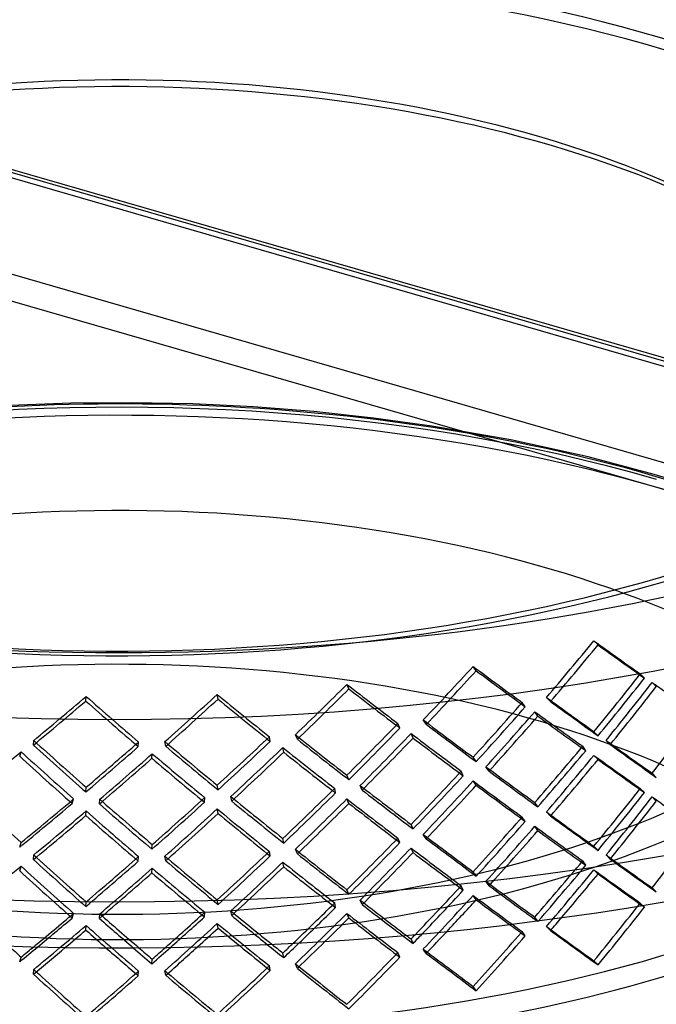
# Model space of a CAD drawing. Header units: millimetres. Extents: x -483 to 483, y -417 to 361.
# Tile 8 of 12: x -27 to 145, y -157 to 109. Entities that reach past the tile are written whole.
import ezdxf

# ---------------------------------------------------------------- set-up
doc = ezdxf.new("R2010")
doc.units = ezdxf.units.MM
doc.layers.add('HIDDEN', color=7, linetype='Continuous')
doc.layers.add('THICK', color=7, linetype='Continuous')

msp = doc.modelspace()

# ---------------------------------------------------------------- linework, layer by layer
at = {"layer": 'HIDDEN'}
for p, q in [((366, -46.48), (-128.11, 96.16)), ((366.87, -45.85), (-126.72, 96.63)), ((480.61, -81), (-125.61, 94)), ((480.61, -106.99), (-125.61, 68.01)), ((478.11, -113.48), (-128.11, 61.52)), ((-12.95, 5.38), (-29.34, 4.77)), ((3.49, 5.51), (-12.95, 5.38)), ((19.91, 5.18), (3.49, 5.51)), ((36.32, 4.37), (19.91, 5.18)), ((52.58, 3.11), (36.32, 4.37)), ((68.64, 1.38), (52.58, 3.11)), ((84.44, -0.79), (68.64, 1.38)), ((105.77, -4.51), (84.44, -0.79)), ((126.59, -9.09), (105.77, -4.51)), ((144.44, -13.84), (126.59, -9.09)), ((158.58, -18.19), (144.44, -13.84)), ((129.26, -59.81), (128.15, -58.69)), ((96.38, -66.77), (95.55, -65.59)), ((141.78, -68.75), (140.66, -67.63)), ((62.04, -71.65), (61.51, -70.43)), ((144.98, -71.03), (143.87, -69.91)), ((-8.93, -74.94), (-8.85, -73.69)), ((26.76, -74.39), (26.53, -73.15)), ((116.44, -75.06), (115.33, -73.94)), ((109.62, -76.51), (108.78, -75.33)), ((113.02, -78.99), (112.19, -77.81)), ((75.79, -82.23), (75.26, -81)), ((82.92, -81.21), (82.09, -80.03)), ((40.82, -85.82), (40.59, -84.58)), ((48.14, -85.25), (47.61, -84.03)), ((79.34, -84.92), (78.81, -83.7)), ((129.26, -84.32), (128.15, -83.2)), ((-23.07, -86.81), (-22.99, -85.55)), ((5.23, -87.24), (5.3, -85.99)), ((12.63, -87.13), (12.4, -85.88)), ((44.46, -88.74), (44.23, -87.49)), ((125.96, -88.32), (125.13, -87.13)), ((132.55, -86.68), (131.43, -85.56)), ((-26.78, -89.83), (-26.39, -88.6)), ((8.91, -90.38), (8.99, -89.13)), ((96.38, -91.28), (95.55, -90.1)), ((129.26, -90.7), (128.15, -89.58)), ((99.85, -93.84), (99.02, -92.66)), ((62.04, -96.16), (61.51, -94.94)), ((92.91, -95.07), (92.37, -93.84)), ((144.98, -95.54), (143.87, -94.42)), ((-8.93, -99.45), (-8.85, -98.2)), ((26.76, -98.9), (26.53, -97.66)), ((65.63, -98.95), (65.1, -97.73)), ((96.38, -97.65), (95.55, -96.48)), ((30.42, -101.91), (30.19, -100.66)), ((58.44, -99.73), (58.21, -98.48)), ((141.78, -99.64), (140.66, -98.52)), ((144.98, -101.92), (143.87, -100.8)), ((-12.6, -102.57), (-12.22, -101.33)), ((-5.25, -102.69), (-5.17, -101.44)), ((23.09, -102.25), (23.17, -100.99)), ((62.04, -102.54), (61.51, -101.32)), ((113.02, -103.5), (112.19, -102.32)), ((-8.93, -105.83), (-8.85, -104.58)), ((26.76, -105.28), (26.53, -104.03)), ((116.44, -105.95), (115.33, -104.83)), ((79.34, -109.43), (78.81, -108.21)), ((109.62, -107.4), (108.78, -106.22)), ((113.02, -109.88), (112.19, -108.69)), ((82.92, -112.1), (82.09, -110.92)), ((-26.78, -114.35), (-26.39, -113.11)), ((8.91, -114.9), (8.99, -113.65)), ((44.46, -113.25), (44.23, -112)), ((75.79, -113.11), (75.26, -111.89)), ((129.26, -115.21), (128.15, -114.09)), ((-23.07, -117.69), (-22.99, -116.44)), ((12.63, -118.02), (12.4, -116.77)), ((40.82, -116.71), (40.59, -115.46)), ((48.14, -116.14), (47.61, -114.92)), ((79.34, -115.81), (78.81, -114.58)), ((132.55, -117.57), (131.43, -116.45)), ((-26.78, -120.72), (-26.39, -119.48)), ((5.23, -118.13), (5.3, -116.88)), ((44.46, -119.63), (44.23, -118.38)), ((125.96, -119.2), (125.13, -118.02)), ((8.91, -121.27), (8.99, -120.02)), ((96.38, -122.17), (95.55, -120.99)), ((129.26, -121.58), (128.15, -120.46)), ((92.91, -125.95), (92.37, -124.73)), ((99.85, -124.73), (99.02, -123.55)), ((62.04, -127.05), (61.51, -125.83)), ((96.38, -128.54), (95.55, -127.36)), ((144.98, -126.43), (143.87, -125.31)), ((-8.93, -130.34), (-8.85, -129.09)), ((26.76, -129.79), (26.53, -128.55)), ((58.44, -130.62), (58.21, -129.37)), ((65.63, -129.84), (65.1, -128.61)), ((141.78, -130.53), (140.66, -129.41)), ((-12.6, -133.46), (-12.22, -132.22)), ((-5.25, -133.57), (-5.17, -132.32)), ((23.09, -133.14), (23.17, -131.88)), ((30.42, -132.8), (30.19, -131.55)), ((62.04, -133.43), (61.51, -132.21)), ((26.76, -136.17), (26.53, -134.92)), ((112.91, -134.24), (112.19, -133.21)), ((-8.93, -136.72), (-8.85, -135.47)), ((109.62, -138.28), (108.78, -137.1)), ((116.44, -136.84), (115.33, -135.72)), ((75.79, -144), (75.26, -142.78)), ((82.92, -142.99), (82.09, -141.81)), ((48.14, -147.03), (47.61, -145.81)), ((-23.07, -148.58), (-22.99, -147.33)), ((5.23, -149.02), (5.3, -147.77)), ((12.63, -148.9), (12.4, -147.66)), ((40.82, -147.6), (40.59, -146.35))]:
    msp.add_line(p, q, dxfattribs=at)
for centre, major_axis, ratio, start_param, end_param in [((0, 82.27), (447.5, 0), 0.5, 0, 2.617994), ((0, 82.27), (-290, 0), 0.5, 3.141591, 5.759587), ((0, 82.27), (287.5, 0), 0.5, -0.000001, 2.617994), ((0, -19.92), (-287.5, 0), 0.5, 3.141591, 5.759587), ((0, -24.25), (-290, 0), 0.5, 3.141591, 5.759587), ((0, -19.92), (-225, 0), 0.5, 3.141591, 5.759587), ((0, -24.25), (-230, 0), 0.5, 3.141591, 5.759587), ((0, 82.27), (-290, 0), 0.5, -0.000001, 2.617994), ((0, 82.27), (287.5, 0), 0.5, 3.141591, 5.759587), ((0, -140.73), (290, 0), 0.5, 1.047198, 2.617994), ((0, -142.89), (-290, 0), 0.5, 3.141591, 5.759587), ((0, -138.56), (287.5, 0), 0.5, 1.047198, 2.831586), ((0, -138.56), (230, 0), 0.5, -0.000001, 2.617994), ((0, -138.56), (287.5, 0), 0.5, 0.310007, 1.047198), ((0, -19.92), (-287.5, 0), 0.5, -0.000001, 2.617994), ((0, -19.92), (-225, 0), 0.5, -0.000001, 2.617994), ((0, -24.25), (-230, 0), 0.5, -0.000001, 2.617994), ((0, -177.54), (225, 0), 0.5, -0.000001, 2.617994), ((0, 69.99), (249.87, 319.7), 0.44481, -1.675457, -1.626211), ((0, 69.99), (252.04, 322.48), 0.44481, -1.675033, -1.626211), ((0, 69.99), (287.06, -224.35), 0.070976, -1.053383, -1.004136), ((0, 69.99), (289.55, -226.3), 0.070976, -1.053383, -1.004561), ((0, 69.99), (259.62, 309.36), 0.399246, -1.725295, -1.676049), ((0, 69.99), (285.91, -239.94), 0.125884, -1.126745, -1.077498), ((0, 69.99), (261.88, 312.05), 0.399246, -1.72487, -1.676049), ((0, 69.99), (288.4, -242.02), 0.125884, -1.126745, -1.077923), ((0, 45.48), (249.87, 319.7), 0.44481, -1.626211, -1.576965), ((0, 45.48), (252.04, 322.48), 0.44481, -1.626211, -1.57739), ((0, 69.99), (267.55, 298.45), 0.352566, -1.779143, -1.729897), ((0, 69.99), (269.88, 301.04), 0.352566, -1.778718, -1.729897), ((0, 69.99), (283.87, -254.48), 0.178986, -1.196096, -1.14685), ((0, 69.99), (286.34, -256.69), 0.178986, -1.196096, -1.147275), ((0, 39.1), (249.87, 319.7), 0.44481, -1.613408, -1.564142), ((0, 39.1), (252.04, 322.48), 0.44481, -1.613519, -1.564678), ((0, 69.99), (287.06, -224.35), 0.070976, -0.991314, -0.941896), ((0, 69.99), (278.81, 274.55), 0.255525, -1.897345, -1.848098), ((0, 69.99), (276.52, -280.81), 0.280285, -1.324294, -1.275048), ((0, 69.99), (273.89, 286.87), 0.304699, -1.836569, -1.787322), ((0, 69.99), (280.79, -268.08), 0.230402, -1.261871, -1.212624), ((0, 45.48), (287.06, -224.35), 0.070976, -1.102629, -1.053383), ((0, 69.99), (281.23, 276.93), 0.255525, -1.89692, -1.848098), ((0, 69.99), (278.92, -283.25), 0.280285, -1.324294, -1.275473), ((0, 69.99), (276.27, 289.37), 0.304699, -1.836144, -1.787322), ((0, 69.99), (283.23, -270.41), 0.230402, -1.261871, -1.213049), ((0, 45.48), (259.62, 309.36), 0.399246, -1.676049, -1.626802), ((0, 45.48), (261.88, 312.05), 0.399246, -1.676049, -1.627227), ((0, 45.48), (289.55, -226.3), 0.070976, -1.102204, -1.053383), ((0, 39.1), (259.62, 309.36), 0.399246, -1.663246, -1.61398), ((0, 39.1), (261.88, 312.05), 0.399246, -1.663356, -1.614516), ((0, 69.99), (285.91, -239.94), 0.125884, -1.064676, -1.015258), ((0, 69.99), (288.4, -242.02), 0.125884, -1.065212, -1.016223), ((0, 14.59), (249.87, 319.7), 0.44481, -1.564142, -1.514725), ((0, 45.48), (267.55, 298.45), 0.352566, -1.729897, -1.68065), ((0, 45.48), (269.88, 301.04), 0.352566, -1.729897, -1.681075), ((0, 45.48), (285.91, -239.94), 0.125884, -1.175991, -1.126745), ((0, 45.48), (288.4, -242.02), 0.125884, -1.175566, -1.126745), ((0, 45.48), (273.89, 286.87), 0.304699, -1.787322, -1.738076), ((0, 45.48), (283.87, -254.48), 0.178986, -1.245343, -1.196096), ((0, 39.1), (267.55, 298.45), 0.352566, -1.717094, -1.667828), ((0, 39.1), (269.88, 301.04), 0.352566, -1.717204, -1.668364), ((0, 69.99), (283.87, -254.48), 0.178986, -1.134027, -1.08461), ((0, 69.99), (286.34, -256.69), 0.178986, -1.134563, -1.085575), ((0, 45.48), (278.92, -283.25), 0.280285, -1.373116, -1.324294), ((0, 45.48), (276.52, -280.81), 0.280285, -1.373541, -1.324294), ((0, 45.48), (281.23, 276.93), 0.255525, -1.848098, -1.799277), ((0, 45.48), (278.81, 274.55), 0.255525, -1.848098, -1.798852), ((0, 45.48), (280.79, -268.08), 0.230402, -1.311117, -1.261871), ((0, 45.48), (283.23, -270.41), 0.230402, -1.310692, -1.261871), ((0, 45.48), (276.27, 289.37), 0.304699, -1.787322, -1.738501), ((0, 39.1), (273.89, 286.87), 0.304699, -1.774519, -1.725254), ((0, 69.99), (280.79, -268.08), 0.230402, -1.199802, -1.150384), ((0, 45.48), (286.34, -256.69), 0.178986, -1.244918, -1.196096), ((0, 14.59), (259.62, 309.36), 0.399246, -1.61398, -1.564563), ((0, 45.48), (287.06, -224.35), 0.070976, -1.04058, -0.991314), ((0, 45.48), (289.55, -226.3), 0.070976, -1.04069, -0.99185), ((0, 39.1), (282.47, 261.39), 0.204896, -1.899378, -1.850112), ((0, 69.99), (273.26, -295.3), 0.328788, -1.321879, -1.27289), ((0, 69.99), (270.91, -292.75), 0.328788, -1.321343, -1.271925), ((0, 39.1), (278.81, 274.55), 0.255525, -1.835296, -1.78603), ((0, 69.99), (276.52, -280.81), 0.280285, -1.262225, -1.212808), ((0, 39.1), (276.27, 289.37), 0.304699, -1.77463, -1.725789), ((0, 69.99), (283.23, -270.41), 0.230402, -1.200337, -1.151349), ((0, 14.59), (261.88, 312.05), 0.399246, -1.614516, -1.565528), ((0, 39.1), (249.87, 319.7), 0.44481, -1.675457, -1.626211), ((0, 39.1), (287.06, -224.35), 0.070976, -1.053383, -1.004136), ((0, 39.1), (281.23, 276.93), 0.255525, -1.835406, -1.786565), ((0, 69.99), (278.92, -283.25), 0.280285, -1.262761, -1.213773), ((0, 45.48), (285.91, -239.94), 0.125884, -1.113942, -1.064676), ((0, 39.1), (252.04, 322.48), 0.44481, -1.675033, -1.626211), ((0, 39.1), (289.55, -226.3), 0.070976, -1.053383, -1.004561), ((0, 14.59), (267.55, 298.45), 0.352566, -1.667828, -1.618411), ((0, 14.59), (269.88, 301.04), 0.352566, -1.668364, -1.619376), ((0, 45.48), (288.4, -242.02), 0.125884, -1.114052, -1.065212), ((0, 45.48), (283.87, -254.48), 0.178986, -1.183293, -1.134027), ((0, 39.1), (259.62, 309.36), 0.399246, -1.725295, -1.676049), ((0, 39.1), (261.88, 312.05), 0.399246, -1.72487, -1.676049), ((0, 39.1), (285.91, -239.94), 0.125884, -1.126745, -1.077498), ((0, 39.1), (288.4, -242.02), 0.125884, -1.126745, -1.077923), ((0, 45.48), (270.91, -292.75), 0.328788, -1.370609, -1.321343), ((0, 45.48), (280.79, -268.08), 0.230402, -1.249068, -1.199802), ((0, 14.59), (273.89, 286.87), 0.304699, -1.725254, -1.675836), ((0, 14.59), (276.27, 289.37), 0.304699, -1.725789, -1.676801), ((0, 45.48), (286.34, -256.69), 0.178986, -1.183404, -1.134563), ((0, 14.59), (249.87, 319.7), 0.44481, -1.626211, -1.576965), ((0, 14.59), (252.04, 322.48), 0.44481, -1.626211, -1.57739), ((0, 8.22), (249.87, 319.7), 0.44481, -1.613408, -1.564142), ((0, 39.1), (287.06, -224.35), 0.070976, -0.991314, -0.941896), ((0, 14.59), (284.92, 263.67), 0.204896, -1.850648, -1.801659), ((0, 14.59), (282.47, 261.39), 0.204896, -1.850112, -1.800694), ((0, 45.48), (278.92, -283.25), 0.280285, -1.311602, -1.262761), ((0, 45.48), (276.52, -280.81), 0.280285, -1.311491, -1.262225), ((0, 14.59), (281.23, 276.93), 0.255525, -1.786565, -1.737577), ((0, 14.59), (278.81, 274.55), 0.255525, -1.78603, -1.736612), ((0, 45.48), (283.23, -270.41), 0.230402, -1.249178, -1.200337), ((0, 39.1), (267.55, 298.45), 0.352566, -1.779143, -1.729897), ((0, 39.1), (269.88, 301.04), 0.352566, -1.778718, -1.729897), ((0, 39.1), (283.87, -254.48), 0.178986, -1.196096, -1.14685), ((0, 39.1), (286.34, -256.69), 0.178986, -1.196096, -1.147275), ((0, 8.22), (252.04, 322.48), 0.44481, -1.613519, -1.564678), ((0, 39.1), (281.23, 276.93), 0.255525, -1.89692, -1.848098), ((0, 39.1), (278.81, 274.55), 0.255525, -1.897345, -1.848098), ((0, 39.1), (278.92, -283.25), 0.280285, -1.324294, -1.275473), ((0, 39.1), (276.52, -280.81), 0.280285, -1.324294, -1.275048), ((0, 39.1), (273.89, 286.87), 0.304699, -1.836569, -1.787322), ((0, 39.1), (276.27, 289.37), 0.304699, -1.836144, -1.787322), ((0, 39.1), (280.79, -268.08), 0.230402, -1.261871, -1.212624), ((0, 39.1), (283.23, -270.41), 0.230402, -1.261871, -1.213049), ((0, 14.59), (287.06, -224.35), 0.070976, -1.102629, -1.053383), ((0, 14.59), (289.55, -226.3), 0.070976, -1.102204, -1.053383), ((0, 14.59), (259.62, 309.36), 0.399246, -1.676049, -1.626802), ((0, 14.59), (261.88, 312.05), 0.399246, -1.676049, -1.627227), ((0, 8.22), (259.62, 309.36), 0.399246, -1.663246, -1.61398), ((0, 39.1), (285.91, -239.94), 0.125884, -1.064676, -1.015258), ((0, 14.59), (285.91, -239.94), 0.125884, -1.175991, -1.126745), ((0, 8.22), (261.88, 312.05), 0.399246, -1.663356, -1.614516), ((0, 39.1), (288.4, -242.02), 0.125884, -1.065212, -1.016223), ((0, -16.3), (249.87, 319.7), 0.44481, -1.564142, -1.514725), ((0, 14.59), (267.55, 298.45), 0.352566, -1.729897, -1.68065), ((0, 14.59), (269.88, 301.04), 0.352566, -1.729897, -1.681075), ((0, 14.59), (288.4, -242.02), 0.125884, -1.175566, -1.126745), ((0, 14.59), (276.52, -280.81), 0.280285, -1.373541, -1.324294), ((0, 14.59), (280.79, -268.08), 0.230402, -1.311117, -1.261871), ((0, 14.59), (273.89, 286.87), 0.304699, -1.787322, -1.738076), ((0, 14.59), (276.27, 289.37), 0.304699, -1.787322, -1.738501), ((0, 14.59), (283.87, -254.48), 0.178986, -1.245343, -1.196096), ((0, 14.59), (286.34, -256.69), 0.178986, -1.244918, -1.196096), ((0, 8.22), (267.55, 298.45), 0.352566, -1.717094, -1.667828), ((0, 8.22), (269.88, 301.04), 0.352566, -1.717204, -1.668364), ((0, 39.1), (283.87, -254.48), 0.178986, -1.134027, -1.08461), ((0, 39.1), (286.34, -256.69), 0.178986, -1.134563, -1.085575), ((0, 14.59), (287.06, -224.35), 0.070976, -1.04058, -0.991314), ((0, 8.22), (282.47, 261.39), 0.204896, -1.899378, -1.850112), ((0, 39.1), (270.91, -292.75), 0.328788, -1.321343, -1.271925), ((0, 14.59), (278.92, -283.25), 0.280285, -1.373116, -1.324294), ((0, 14.59), (281.23, 276.93), 0.255525, -1.848098, -1.799277), ((0, 14.59), (278.81, 274.55), 0.255525, -1.848098, -1.798852), ((0, 14.59), (283.23, -270.41), 0.230402, -1.310692, -1.261871), ((0, 8.22), (273.89, 286.87), 0.304699, -1.774519, -1.725254), ((0, 39.1), (280.79, -268.08), 0.230402, -1.199802, -1.150384), ((0, -16.3), (259.62, 309.36), 0.399246, -1.61398, -1.564563), ((0, -16.3), (261.88, 312.05), 0.399246, -1.61391, -1.565528), ((0, 14.59), (289.55, -226.3), 0.070976, -1.04069, -0.99185), ((0, 39.1), (273.26, -295.3), 0.328788, -1.321879, -1.27289), ((0, 8.22), (281.23, 276.93), 0.255525, -1.835406, -1.786565), ((0, 8.22), (278.81, 274.55), 0.255525, -1.835296, -1.78603), ((0, 39.1), (278.92, -283.25), 0.280285, -1.262761, -1.213773), ((0, 39.1), (276.52, -280.81), 0.280285, -1.262225, -1.212808), ((0, 8.22), (276.27, 289.37), 0.304699, -1.77463, -1.725789), ((0, 39.1), (283.23, -270.41), 0.230402, -1.200337, -1.151349), ((0, 8.22), (249.87, 319.7), 0.44481, -1.675457, -1.626211), ((0, 8.22), (252.04, 322.48), 0.44481, -1.663818, -1.626211), ((0, 8.22), (287.06, -224.35), 0.070976, -1.053383, -1.004136), ((0, 8.22), (289.55, -226.3), 0.070976, -1.053383, -1.007172), ((0, -16.3), (267.55, 298.45), 0.352566, -1.663584, -1.618411), ((0, 14.59), (285.91, -239.94), 0.125884, -1.113942, -1.064676), ((0, 14.59), (288.4, -242.02), 0.125884, -1.114052, -1.065932), ((0, -16.3), (269.88, 301.04), 0.352566, -1.659363, -1.619376), ((0, 8.22), (259.62, 309.36), 0.399246, -1.725295, -1.676049), ((0, 8.22), (285.91, -239.94), 0.125884, -1.126745, -1.077498), ((0, -16.3), (273.89, 286.87), 0.304699, -1.715473, -1.675836), ((0, 14.59), (283.87, -254.48), 0.178986, -1.183293, -1.138802), ((0, 14.59), (286.34, -256.69), 0.178986, -1.183404, -1.144664), ((0, 8.22), (261.88, 312.05), 0.399246, -1.704686, -1.676049), ((0, 8.22), (288.4, -242.02), 0.125884, -1.126745, -1.09364), ((0, -16.3), (249.87, 319.7), 0.44481, -1.57958, -1.576965), ((0, -16.3), (282.47, 261.39), 0.204896, -1.83819, -1.800694), ((0, 14.59), (276.52, -280.81), 0.280285, -1.311491, -1.274765), ((0, -16.3), (278.81, 274.55), 0.255525, -1.773641, -1.736612), ((0, 14.59), (280.79, -268.08), 0.230402, -1.249068, -1.210225), ((0, 8.22), (267.55, 298.45), 0.352566, -1.779143, -1.729897), ((0, -16.3), (276.27, 289.37), 0.304699, -1.711229, -1.676801), ((0, 8.22), (283.87, -254.48), 0.178986, -1.196096, -1.14685), ((0, -16.3), (284.92, 263.67), 0.204896, -1.833762, -1.801659), ((0, 14.59), (278.92, -283.25), 0.280285, -1.311602, -1.280193), ((0, 8.22), (273.89, 286.87), 0.304699, -1.836569, -1.787322), ((0, -16.3), (281.23, 276.93), 0.255525, -1.769332, -1.737577), ((0, 8.22), (280.79, -268.08), 0.230402, -1.261871, -1.212624), ((0, 14.59), (283.23, -270.41), 0.230402, -1.249178, -1.215831), ((0, 8.22), (269.88, 301.04), 0.352566, -1.752398, -1.729897), ((0, 8.22), (286.34, -256.69), 0.178986, -1.196096, -1.171484), ((0, 8.22), (278.81, 274.55), 0.255525, -1.897345, -1.848098), ((0, 8.22), (281.23, 276.93), 0.255525, -1.867036, -1.848098), ((0, 8.22), (278.92, -283.25), 0.280285, -1.324294, -1.305593), ((0, 8.22), (276.52, -280.81), 0.280285, -1.324294, -1.275048), ((0, 8.22), (276.27, 289.37), 0.304699, -1.806553, -1.787322), ((0, 8.22), (283.23, -270.41), 0.230402, -1.261871, -1.241898), ((0, -16.3), (259.62, 309.36), 0.399246, -1.627953, -1.626802), ((0, -16.3), (287.06, -224.35), 0.070976, -1.102629, -1.097761), ((0, -16.3), (267.55, 298.45), 0.352566, -1.682288, -1.68065), ((0, -16.3), (285.91, -239.94), 0.125884, -1.175991, -1.171856), ((0, -16.3), (283.87, -254.48), 0.178986, -1.245343, -1.241849), ((0, -16.3), (276.52, -280.81), 0.280285, -1.373541, -1.371154), ((0, -16.3), (278.81, 274.55), 0.255525, -1.8015, -1.798852), ((0, -16.3), (280.79, -268.08), 0.230402, -1.311117, -1.308199), ((0, -16.3), (273.89, 286.87), 0.304699, -1.740208, -1.738076)]:
    msp.add_ellipse(centre, major_axis=major_axis, ratio=ratio, start_param=start_param, end_param=end_param, dxfattribs=at)
at = {"layer": 'THICK'}
for p, q in [((113.02, -134.39), (112.91, -134.24)), ((79.34, -140.32), (78.81, -139.1)), ((44.46, -144.14), (44.23, -142.89)), ((-26.78, -145.23), (-26.39, -144)), ((8.91, -145.79), (8.99, -144.53)), ((129.26, -146.1), (128.15, -144.98)), ((96.38, -153.06), (95.55, -151.88))]:
    msp.add_line(p, q, dxfattribs=at)
for centre, major_axis, ratio, start_param, end_param in [((0, 125.88), (411.5, 0), 0.5, 1.047198, 4.18879), ((0, 125.88), (375.5, 0), 0.5, -0.523599, 2.617994), ((0, 125.88), (375.5, 0), 0.5, 2.617994, 5.759587), ((0, 82.27), (447.5, 0), 0.5, -3.141592, -0.523599), ((0, 125.88), (411.5, 0), 0.5, -2.094395, -0.523599), ((0, 94.7), (447.5, 0), 0.5, -2.094395, -0.523599), ((0, -24.25), (-290, 0), 0.5, 0.609834, 2.531759), ((0, 8.22), (289.55, -226.3), 0.070976, -1.007172, -1.004561), ((0, -16.3), (249.87, 319.7), 0.44481, -1.626211, -1.57958), ((0, -16.3), (252.04, 322.48), 0.44481, -1.626211, -1.57739), ((0, 8.22), (288.4, -242.02), 0.125884, -1.09364, -1.077923), ((0, 14.59), (288.4, -242.02), 0.125884, -1.065932, -1.065212), ((0, -16.3), (261.88, 312.05), 0.399246, -1.614516, -1.61391), ((0, 8.22), (252.04, 322.48), 0.44481, -1.675033, -1.663818), ((0, -16.3), (267.55, 298.45), 0.352566, -1.667828, -1.663584), ((0, -16.3), (269.88, 301.04), 0.352566, -1.668364, -1.659363), ((0, 8.22), (261.88, 312.05), 0.399246, -1.72487, -1.704686), ((0, -16.3), (259.62, 309.36), 0.399246, -1.676049, -1.627953), ((0, -16.3), (289.55, -226.3), 0.070976, -1.102204, -1.053383), ((0, -16.3), (287.06, -224.35), 0.070976, -1.097761, -1.053383), ((0, -138.56), (230, 0), 0.5, 3.141591, 5.759587), ((0, 14.59), (283.23, -270.41), 0.230402, -1.215831, -1.200337), ((0, 14.59), (280.79, -268.08), 0.230402, -1.210225, -1.199802), ((0, -16.3), (273.89, 286.87), 0.304699, -1.725254, -1.715473), ((0, -16.3), (276.27, 289.37), 0.304699, -1.725789, -1.711229), ((0, 8.22), (269.88, 301.04), 0.352566, -1.778718, -1.752398), ((0, 8.22), (286.34, -256.69), 0.178986, -1.171484, -1.147275), ((0, 14.59), (286.34, -256.69), 0.178986, -1.144664, -1.134563), ((0, 14.59), (283.87, -254.48), 0.178986, -1.138802, -1.134027), ((0, -16.3), (261.88, 312.05), 0.399246, -1.676049, -1.627227), ((0, -142.89), (-290, 0), 0.5, -0.000001, 2.617994), ((0, 14.59), (270.91, -292.75), 0.328788, -1.332812, -1.321343), ((0, -16.3), (284.92, 263.67), 0.204896, -1.850648, -1.833762), ((0, -16.3), (282.47, 261.39), 0.204896, -1.850112, -1.83819), ((0, 8.22), (281.23, 276.93), 0.255525, -1.89692, -1.867036), ((0, 8.22), (278.92, -283.25), 0.280285, -1.305593, -1.275473), ((0, 14.59), (278.92, -283.25), 0.280285, -1.280193, -1.262761), ((0, 14.59), (276.52, -280.81), 0.280285, -1.274765, -1.262225), ((0, -16.3), (281.23, 276.93), 0.255525, -1.786565, -1.769332), ((0, -16.3), (278.81, 274.55), 0.255525, -1.78603, -1.773641), ((0, 8.22), (276.27, 289.37), 0.304699, -1.836144, -1.806553), ((0, 8.22), (283.23, -270.41), 0.230402, -1.241898, -1.213049), ((0, -16.3), (267.55, 298.45), 0.352566, -1.729897, -1.682288), ((0, -16.3), (288.4, -242.02), 0.125884, -1.175566, -1.126745), ((0, -16.3), (285.91, -239.94), 0.125884, -1.171856, -1.126745), ((0, -16.3), (269.88, 301.04), 0.352566, -1.729897, -1.681075), ((0, -16.3), (278.92, -283.25), 0.280285, -1.373116, -1.324294), ((0, -16.3), (276.52, -280.81), 0.280285, -1.371154, -1.324294), ((0, -16.3), (278.81, 274.55), 0.255525, -1.848098, -1.8015), ((0, -16.3), (280.79, -268.08), 0.230402, -1.308199, -1.261871), ((0, -16.3), (273.89, 286.87), 0.304699, -1.787322, -1.740208), ((0, -16.3), (276.27, 289.37), 0.304699, -1.787322, -1.738501), ((0, -16.3), (286.34, -256.69), 0.178986, -1.244918, -1.196096), ((0, -16.3), (283.87, -254.48), 0.178986, -1.241849, -1.196096), ((0, -16.3), (281.23, 276.93), 0.255525, -1.848098, -1.799277), ((0, -16.3), (283.23, -270.41), 0.230402, -1.310692, -1.261871)]:
    msp.add_ellipse(centre, major_axis=major_axis, ratio=ratio, start_param=start_param, end_param=end_param, dxfattribs=at)

doc.saveas('drawing.dxf')
